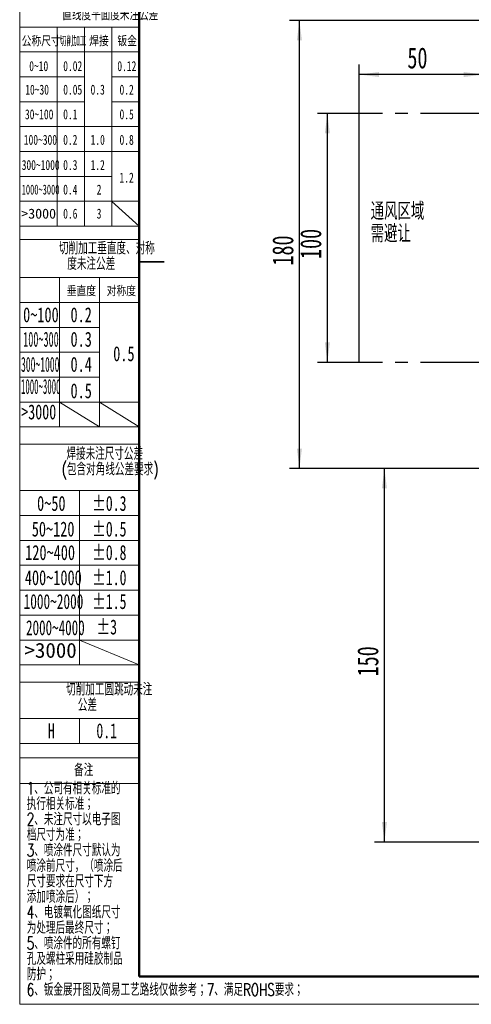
# Model space of a CAD drawing. Header units: millimetres. Extents: x 0 to 420, y 0 to 297.
# Tile 1 of 145: x 0 to 91, y 0 to 198. Entities that reach past the tile are written whole.
import ezdxf

# ---------------------------------------------------------------- set-up
doc = ezdxf.new("R2010")
doc.units = ezdxf.units.MM
doc.linetypes.add('CENTERX2', pattern=[20.32, 12.7, -2.54, 2.54, -2.54])
doc.layers.add('标注层', color=150, linetype='Continuous')
doc.styles.add('SLDTEXTSTYLE0', font='TXT', dxfattribs={"width": 0.7, "bigfont": 'bigfont'})
doc.styles.add('SLDTEXTSTYLE11', font='TXT', dxfattribs={"width": 0.477371, "bigfont": 'bigfont'})
doc.styles.add('SLDTEXTSTYLE12', font='TXT', dxfattribs={"width": 0.618901})
doc.styles.add('SLDTEXTSTYLE13', font='TXT', dxfattribs={"width": 0.499682})
doc.styles.add('SLDTEXTSTYLE14', font='TXT', dxfattribs={"width": 0.472346})
doc.styles.add('SLDTEXTSTYLE15', font='TXT', dxfattribs={"width": 0.431677})
doc.styles.add('SLDTEXTSTYLE16', font='TXT', dxfattribs={"width": 0.689585})
doc.styles.add('SLDTEXTSTYLE17', font='TXT', dxfattribs={"width": 0.653082})
doc.styles.add('SLDTEXTSTYLE18', font='TXT', dxfattribs={"width": 0.641279})
doc.styles.add('SLDTEXTSTYLE2', font='TXT', dxfattribs={"width": 0.7})
doc.styles.add('SLDTEXTSTYLE5', font='TXT', dxfattribs={"width": 0.677991})
doc.styles.add('SLDTEXTSTYLE7', font='TXT', dxfattribs={"width": 1.026693})
doc.dimstyles.new('SLDDIMSTYLE1', dxfattribs={"dimtxt": 4.850694, "dimasz": 4, "dimexe": 0, "dimexo": 0.0625, "dimgap": 1.212674, "dimtad": 2, "dimlfac": 2, "dimrnd": 1e-09, "dimzin": 12, "dimdsep": 46, "dimtxsty": 'SLDTEXTSTYLE2', "dimsah": 1, "dimcen": 0.09, "dimadec": 0, "dimazin": 3, "dimtfac": 1, "dimtdec": 3, "dimtofl": 0, "dimtmove": 0, "dimatfit": 3, "dimfxl": 1, "dimfrac": 2, "dimtolj": 1, "dimtzin": 12, "dimarcsym": 0})

# ---------------------------------------------------------------- blocks, each defined once
blk = doc.blocks.new('SW_NOTE_19')
at = {"layer": '标注层', "color": 0, "char_height": 2.5, "attachment_point": 2, "style": 'SLDTEXTSTYLE0'}
for s, insert in [('切削加工垂直度、对称', (17.19, 3.22)), ('度未注公差', (14.06, 0.11))]:
    blk.add_mtext(s, dxfattribs=dict(at, insert=insert))
blk = doc.blocks.new('SW_NOTE_20')
at = {"layer": '标注层', "color": 0, "char_height": 2.5, "attachment_point": 2, "style": 'SLDTEXTSTYLE0'}
for s, insert in [('焊接未注尺寸公差', (13.75, 3.22)), ('(包含对角线公差要求)', (14.82, 0.11))]:
    blk.add_mtext(s, dxfattribs=dict(at, insert=insert))
blk = doc.blocks.new('SW_NOTE_21')
at = {"layer": '标注层', "color": 0, "char_height": 2.5, "attachment_point": 2, "style": 'SLDTEXTSTYLE0'}
for s, insert in [('切削加工圆跳动未注', (15.47, 3.22)), ('公差', (11.09, 0.11))]:
    blk.add_mtext(s, dxfattribs=dict(at, insert=insert))
blk = doc.blocks.new('SW_NOTE_22')
at = {"layer": '标注层', "color": 0, "char_height": 2.5, "attachment_point": 1, "style": 'SLDTEXTSTYLE0'}
for s, insert in [('1、公司有相关标准的', (0, 3.22)), ('执行相关标准；', (0, 0.11)), ('2、未注尺寸以电子图', (0, -3)), ('档尺寸为准；', (0, -6.11)), ('3、喷涂件尺寸默认为', (0, -9.22)), ('喷涂前尺寸，（喷涂后', (0, -12.33)), ('尺寸要求在尺寸下方', (0, -15.44)), ('添加喷涂后）；', (0, -18.56)), ('4、电镀氧化图纸尺寸', (0, -21.67)), ('为处理后最终尺寸；', (0, -24.78)), ('5、喷涂件的所有螺钉', (0, -27.89)), ('孔及螺柱采用硅胶制品', (0, -31)), ('防护；', (0, -34.11))]:
    blk.add_mtext(s, dxfattribs=dict(at, insert=insert))
blk = doc.blocks.new('_D_7')
at = {"layer": '标注层'}
for p, q in [((93.62, 107.99), (71.24, 107.99)), ((73.24, 32.99), (73.24, 107.99)), ((93.62, 32.99), (71.24, 32.99))]:
    blk.add_line(p, q, dxfattribs=at)
for points in [[(73.24, 107.99), (72.74, 103.99), (73.74, 103.99)], [(73.24, 32.99), (73.74, 36.99), (72.74, 36.99)]]:
    blk.add_solid(points, dxfattribs=at)
at = {"layer": '标注层', "insert": (67.78, 66.25), "char_height": 4.233, "attachment_point": 1, "rotation": 90, "style": 'SLDTEXTSTYLE2'}
blk.add_mtext('150', dxfattribs=at)
blk = doc.blocks.new('_D_9')
at = {"layer": '标注层'}
for p, q in [((93.62, 197.99), (54.17, 197.99)), ((56.17, 107.99), (56.17, 197.99)), ((93.62, 107.99), (54.17, 107.99))]:
    blk.add_line(p, q, dxfattribs=at)
for points in [[(56.17, 197.99), (55.67, 193.99), (56.67, 193.99)], [(56.17, 107.99), (56.67, 111.99), (55.67, 111.99)]]:
    blk.add_solid(points, dxfattribs=at)
at = {"layer": '标注层', "insert": (50.71, 148.75), "char_height": 4.233, "attachment_point": 1, "rotation": 90, "style": 'SLDTEXTSTYLE2'}
blk.add_mtext('180', dxfattribs=at)
blk = doc.blocks.new('_D_11')
at = {"layer": '标注层'}
for p, q in [((68.17, 129.3), (68.17, 189.11)), ((93.17, 129.3), (93.17, 189.11)), ((93.17, 187.11), (68.17, 187.11))]:
    blk.add_line(p, q, dxfattribs=at)
for points in [[(68.17, 187.11), (72.17, 186.61), (72.17, 187.61)], [(93.17, 187.11), (89.17, 187.61), (89.17, 186.61)]]:
    blk.add_solid(points, dxfattribs=at)
at = {"layer": '标注层', "insert": (77.85, 192.57), "char_height": 4.233, "attachment_point": 1, "style": 'SLDTEXTSTYLE2'}
blk.add_mtext('50', dxfattribs=at)
blk = doc.blocks.new('_D_14')
at = {"layer": '标注层'}
for p, q in [((68.17, 179.3), (59.78, 179.3)), ((61.78, 129.3), (61.78, 179.3)), ((68.17, 129.3), (59.78, 129.3))]:
    blk.add_line(p, q, dxfattribs=at)
for points in [[(61.78, 179.3), (61.28, 175.3), (62.28, 175.3)], [(61.78, 129.3), (62.28, 133.3), (61.28, 133.3)]]:
    blk.add_solid(points, dxfattribs=at)
at = {"layer": '标注层', "insert": (56.32, 150.07), "char_height": 4.233, "attachment_point": 1, "rotation": 90, "style": 'SLDTEXTSTYLE2'}
blk.add_mtext('100', dxfattribs=at)
blk = doc.blocks.new('SW_NOTE_23')
at = {"layer": '标注层', "color": 0, "char_height": 3.5, "attachment_point": 1, "style": 'SLDTEXTSTYLE0'}
for s, insert in [('通风区域', (0, 4.51)), ('需避让', (0, 0.01))]:
    blk.add_mtext(s, dxfattribs=dict(at, insert=insert))

msp = doc.modelspace()

# ---------------------------------------------------------------- linework, layer by layer
at = {"color": 7, "linetype": 'Continuous', "lineweight": 18}
for p, q in [((-0.0005, 297.3966), (-0.0005, 0.3966)), ((-0.0005, 0.3966), (419.993, 0.3966))]:
    msp.add_line(p, q, dxfattribs=at)
at = {"color": 1, "linetype": 'Continuous', "lineweight": 18}
for p, q in [((-0.0005, 290.9894), (-0.0005, 0.3966)), ((7.4959, 196.6533), (-0.0005, 196.6533)), ((7.4959, 196.6533), (7.4959, 156.6533)), ((12.9959, 196.6533), (7.4959, 196.6533)), ((12.9959, 196.6533), (12.9959, 156.6533)), ((18.4959, 196.6533), (12.9959, 196.6533)), ((18.4959, 196.6533), (18.4959, 156.6533)), ((18.4959, 196.6533), (23.9959, 196.6533)), ((-0.0005, 191.6533), (23.9959, 191.6533)), ((-0.0005, 186.6533), (12.9959, 186.6533)), ((18.4959, 186.6533), (23.9959, 186.6533)), ((-0.0005, 181.6533), (12.9959, 181.6533)), ((18.4959, 181.6533), (23.9937, 181.6533)), ((-0.0005, 176.6533), (23.9959, 176.6533)), ((-0.0005, 171.6533), (23.9959, 171.6533)), ((-0.0048, 166.6533), (18.4959, 166.6533)), ((-0.0005, 161.6533), (23.9959, 161.6533)), ((18.4959, 161.5923), (23.9959, 156.6533)), ((-0.0005, 156.6533), (23.9959, 156.6533)), ((-0.0005, 154.0076), (23.9959, 154.0076)), ((-0.0005, 146.3426), (7.9983, 146.3426)), ((7.9983, 146.3426), (7.9983, 116.3344)), ((15.9971, 146.3426), (7.9983, 146.3426)), ((15.9971, 146.3426), (15.9971, 116.3344)), ((15.9971, 146.3426), (23.9959, 146.3426)), ((-0.0005, 141.3426), (23.9959, 141.3426)), ((-0.0066, 136.341), (15.9971, 136.341)), ((-0.0066, 131.3393), (15.9971, 131.3393)), ((-0.0066, 126.3377), (15.9971, 126.3377)), ((-0.0005, 121.336), (23.9959, 121.336)), ((7.9983, 121.336), (15.9971, 116.3344)), ((15.9971, 121.3268), (23.9959, 116.3344)), ((-0.0005, 116.3344), (23.9959, 116.3344)), ((23.9959, 116.3344), (23.9692, 116.4222)), ((-0.0005, 112.8638), (23.9959, 112.8638)), ((-0.0005, 103.5515), (11.9977, 103.5515)), ((11.9977, 103.5515), (11.9977, 68.5515)), ((23.9959, 103.5515), (11.9977, 103.5515)), ((-0.0005, 98.5515), (23.9959, 98.5515)), ((-0.0005, 93.5515), (23.9959, 93.5515)), ((-0.0005, 88.5515), (23.9959, 88.5515)), ((-0.0005, 83.5515), (23.9959, 83.5515)), ((-0.0005, 78.5515), (23.9959, 78.5515)), ((-0.0005, 73.5515), (23.9959, 73.5515)), ((11.9977, 73.5422), (23.9959, 68.5515)), ((-0.0005, 68.5515), (23.9959, 68.5515)), ((-0.0005, 65.0931), (23.9959, 65.0931)), ((-0.0005, 57.8028), (23.9959, 57.8028)), ((11.9977, 57.8028), (11.9977, 52.8028)), ((-0.0005, 52.8028), (23.9959, 52.8028)), ((-0.0005, 49.9051), (23.9959, 49.9051)), ((-0.0005, 44.7515), (23.9959, 44.7515))]:
    msp.add_line(p, q, dxfattribs=at)
at = {"color": 7, "linetype": 'Continuous', "lineweight": 50}
for q in [(23.9959, 290.9894), (413.9959, 5.9894)]:
    msp.add_line((23.9959, 5.9894), q, dxfattribs=at)
at = {"color": 7, "linetype": 'CENTERX2'}
for p, q in [((93.1696, 179.3002), (68.1696, 179.3002)), ((68.1696, 129.3002), (68.1696, 179.3002)), ((93.1696, 129.3002), (68.1696, 129.3002))]:
    msp.add_line(p, q, dxfattribs=at)
at = {"color": 7, "linetype": 'Continuous', "lineweight": 35}
msp.add_line((28.9959, 149.4894), (23.9959, 149.4894), dxfattribs=at)
at = {"color": 1, "linetype": 'CENTERX2', "lineweight": 18}
for p, q in [((-0.0005, 146.3426), (23.9959, 146.3426)), ((-0.0005, 103.5515), (23.9959, 103.5515))]:
    msp.add_line(p, q, dxfattribs=at)

# ---------------------------------------------------------------- block references
at = {"layer": '标注层'}
msp.add_blockref('SW_NOTE_23', (70.4744, 156.9115), dxfattribs=at)
at = {"layer": '标注层', "color": 1}
for name, p in [('SW_NOTE_19', (0.3082, 150.2699)), ('SW_NOTE_20', (3.3266, 109.014)), ('SW_NOTE_21', (2.5027, 61.6803)), ('SW_NOTE_22', (1.4141, 41.8149))]:
    msp.add_blockref(name, p, dxfattribs=at)

# ---------------------------------------------------------------- texts
for s, insert, char_height, attachment_point, style in [('直线度平面度未注公差', (18.1914, 200.4886), 2.5, 2, 'SLDTEXTSTYLE0'), ('公称尺寸', (0.397, 194.7979), 2, 1, 'SLDTEXTSTYLE0'), ('切削加工', (8.05, 194.7979), 2, 1, 'SLDTEXTSTYLE11'), ('焊接', (13.9447, 194.7979), 2, 1, 'SLDTEXTSTYLE0'), ('钣金', (19.6093, 194.7979), 2, 1, 'SLDTEXTSTYLE0'), ('0~10', (1.9089, 189.8071), 2, 1, 'SLDTEXTSTYLE2'), ('0.02', (8.7387, 189.8071), 2, 1, 'SLDTEXTSTYLE2'), ('0.12', (19.6052, 189.8071), 2, 1, 'SLDTEXTSTYLE2'), ('10~30', (1.1075, 185.0772), 2, 1, 'SLDTEXTSTYLE2'), ('0.05', (8.7387, 185.0772), 2, 1, 'SLDTEXTSTYLE2'), ('0.3', (14.229, 185.0772), 2, 1, 'SLDTEXTSTYLE2'), ('0.2', (20.0441, 185.0772), 2, 1, 'SLDTEXTSTYLE2'), ('30~100', (1.0482, 180.1231), 2, 1, 'SLDTEXTSTYLE2'), ('0.1', (8.7269, 180.1231), 2, 1, 'SLDTEXTSTYLE2'), ('0.5', (20.0441, 180.1231), 2, 1, 'SLDTEXTSTYLE2'), ('100~300', (0.8248, 175.0026), 2, 1, 'SLDTEXTSTYLE2'), ('0.2', (8.7269, 175.0026), 2, 1, 'SLDTEXTSTYLE2'), ('1.0', (14.229, 175.0026), 2, 1, 'SLDTEXTSTYLE2'), ('0.8', (20.0441, 175.0026), 2, 1, 'SLDTEXTSTYLE2'), ('300~1000', (0.3984, 169.9445), 2, 1, 'SLDTEXTSTYLE2'), ('0.3', (8.7269, 169.9445), 2, 1, 'SLDTEXTSTYLE2'), ('1.2', (14.229, 169.9445), 2, 1, 'SLDTEXTSTYLE2'), ('1.2', (20.0413, 167.4098), 2, 1, 'SLDTEXTSTYLE2'), ('1000~3000', (0.3984, 165.012), 2, 1, 'SLDTEXTSTYLE12'), ('0.4', (8.7269, 165.012), 2, 1, 'SLDTEXTSTYLE2'), ('2', (15.454, 165.012), 2, 1, 'SLDTEXTSTYLE2'), ('>3000', (0.3082, 160.1784), 2, 1, 'SLDTEXTSTYLE7'), ('0.6', (8.7269, 160.1784), 2, 1, 'SLDTEXTSTYLE2'), ('3', (15.454, 160.1784), 2, 1, 'SLDTEXTSTYLE2'), ('垂直度', (9.4495, 144.6054), 2, 1, 'SLDTEXTSTYLE0'), ('对称度', (17.4679, 144.6054), 2, 1, 'SLDTEXTSTYLE0'), ('0~100', (0.6847, 140.3667), 3, 1, 'SLDTEXTSTYLE2'), ('0.2', (10.1978, 140.3667), 3, 1, 'SLDTEXTSTYLE2'), ('100~300', (0.6951, 135.4525), 3, 1, 'SLDTEXTSTYLE13'), ('0.3', (10.1978, 135.4525), 3, 1, 'SLDTEXTSTYLE2'), ('0.5', (18.7762, 132.5458), 3, 1, 'SLDTEXTSTYLE2'), ('300~1000', (0.2618, 130.4111), 3, 1, 'SLDTEXTSTYLE14'), ('0.4', (10.1978, 130.4111), 3, 1, 'SLDTEXTSTYLE2'), ('1000~3000', (0.2542, 125.9603), 3, 1, 'SLDTEXTSTYLE15'), ('0.5', (10.1978, 125.0992), 3, 1, 'SLDTEXTSTYLE2'), ('>3000', (0.2958, 120.8624), 3, 1, 'SLDTEXTSTYLE16'), ('0~50', (3.4881, 102.4915), 3, 1, 'SLDTEXTSTYLE2'), ('±0.3', (14.5214, 102.4915), 3, 1, 'SLDTEXTSTYLE5'), ('50~120', (2.4216, 97.3364), 3, 1, 'SLDTEXTSTYLE2'), ('±0.5', (14.5214, 97.3364), 3, 1, 'SLDTEXTSTYLE5'), ('120~400', (1.1049, 92.6187), 3, 1, 'SLDTEXTSTYLE2'), ('±0.8', (14.5214, 92.6187), 3, 1, 'SLDTEXTSTYLE5'), ('400~1000', (1.0294, 87.5727), 3, 1, 'SLDTEXTSTYLE2'), ('±1.0', (14.5214, 87.5727), 3, 1, 'SLDTEXTSTYLE5'), ('±1.5', (14.5214, 82.7837), 3, 1, 'SLDTEXTSTYLE5'), ('1000~2000', (0.7836, 82.7837), 3, 1, 'SLDTEXTSTYLE17'), ('2000~4000', (1.2699, 77.5261), 3, 1, 'SLDTEXTSTYLE18'), ('±3', (15.3937, 77.6711), 3, 1, 'SLDTEXTSTYLE5'), ('>3000', (0.9649, 72.9839), 3, 1, 'SLDTEXTSTYLE7'), ('H', (5.6607, 56.8261), 3, 1, 'SLDTEXTSTYLE5'), ('0.1', (15.3937, 56.8261), 3, 1, 'SLDTEXTSTYLE5'), ('备注', (12.8583, 48.69), 2.5, 2, 'SLDTEXTSTYLE0'), ('6、钣金展开图及简易工艺路线仅做参考；7、满足ROHS要求；', (1.4141, 4.5931), 2.5, 1, 'SLDTEXTSTYLE0')]:
    msp.add_mtext(s, dxfattribs=dict(at, insert=insert, char_height=char_height, attachment_point=attachment_point, style=style))

# ---------------------------------------------------------------- dimensions: what is measured, and where the dimension line sits
at = {"layer": '标注层'}
for base, p1, p2, picture, middle in [((56.1689, 197.9852), (93.6195, 107.9852), (93.6196, 197.9852), '_D_9', (56.1689, 152.9852)), ((61.7763, 179.3002), (68.1696, 129.3002), (68.1696, 179.3002), '_D_14', (61.7763, 154.3002)), ((73.2364, 107.9852), (93.6195, 32.9852), (93.6195, 107.9852), '_D_7', (73.2364, 70.4852))]:
    dim = msp.add_linear_dim(base=base, p1=p1, p2=p2, angle=90, dimstyle='SLDDIMSTYLE1', dxfattribs=at)
    dim.commit()
    dim.dimension.update_dxf_attribs({"geometry": picture, "text_midpoint": middle, "dimtype": 160})
dim = msp.add_linear_dim(base=(68.1696, 187.1131), p1=(93.1696, 129.3002), p2=(68.1696, 129.3002), dimstyle='SLDDIMSTYLE1', dxfattribs=at)
dim.commit()
dim.dimension.update_dxf_attribs({"geometry": '_D_11', "text_midpoint": (80.6696, 187.1131), "dimtype": 160})

doc.saveas('drawing.dxf')
